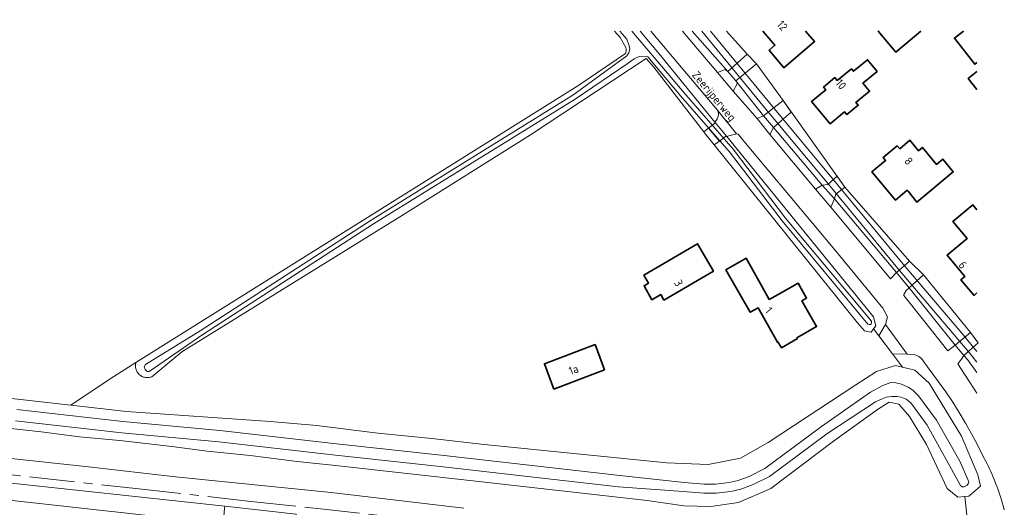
# Model space of a CAD drawing. Header units: metres. Extents: x 244832 to 245816, y 594581 to 595225.
# Tile 34 of 34: x 245589 to 245807, y 595117 to 595225. Entities that reach past the tile are written whole.
import ezdxf
from ezdxf.enums import TextEntityAlignment as Align

# ---------------------------------------------------------------- set-up
doc = ezdxf.new("R2010")
doc.units = ezdxf.units.M
doc.linetypes.add('AM-AS', pattern=[16, 10, -2, 2, -2])
for name, color, linetype, lineweight in [('B-XX-AM-AS_SPOOR-G', 10, 'AM-AS', 18), ('B-XX-GR-BOUWLAND-GV', 80, 'Continuous', 13), ('B-XX-GR-GROENVOORZIENING-GV', 80, 'Continuous', 18), ('B-XX-KW-KUNSTWERK_DEK-GV', 170, 'Continuous', 18), ('B-XX-KW-KUNSTWERK_PERRON-GV', 170, 'Continuous', 18), ('B-XX-OG-BEBOUWING-GV', 7, 'Continuous', 35), ('B-XX-OG-BEBOUWING-T18', 10, 'Continuous', 18), ('B-XX-OG-TERREIN_ERF-GV', 7, 'Continuous', 18), ('B-XX-OG-TOPOGRAFIE-T18', 10, 'Continuous', 18), ('B-XX-OG-WATER-GV', 130, 'Continuous', 18), ('B-XX-OG-WATER_SLOOT-GV', 120, 'Continuous', 18), ('B-XX-VH-VERHARDING_HALFVERHARDING-GV', 252, 'Continuous', 18), ('B-XX-VH-VERHARDING_OPEN-GV', 252, 'Continuous', 18), ('B-XX-VH-VERHARDING_TEGEL-GV', 252, 'Continuous', 18)]:
    doc.layers.add(name, color=color, linetype=linetype, lineweight=lineweight)
doc.styles.add('NLCS-ISO-M-T18', font='NLCS-ISO.ttf', dxfattribs={"height": 1.8})

msp = doc.modelspace()

# ---------------------------------------------------------------- linework, layer by layer
at = {"layer": 'B-XX-AM-AS_SPOOR-G', "color": 252}
msp.add_lwpolyline([(245421.24, 595137.44), (245451.61, 595137.6), (245462.74, 595137.34), (245474.43, 595136.68), (245503.21, 595133.76), (245527.53, 595131.02), (245614.73, 595121.51), (245640.22, 595118.63), (245654.32, 595117.16), (245681.41, 595114.11), (245694.55, 595112.43), (245706.94, 595110.81), (245722.63, 595108.36), (245734.42, 595106.34), (245746.57, 595104.02), (245756.76, 595101.94), (245770.47, 595098.93)], dxfattribs=at)
at = {"layer": 'B-XX-GR-BOUWLAND-GV', "color": 252}
msp.add_lwpolyline([(245570.52, 595222.81), (245540.33, 595203.46), (245492.66, 595173.44), (245473.24, 595161.78), (245472.5, 595161.48), (245471.5, 595161.48), (245470.62, 595161.95), (245470.14, 595162.33), (245469.96, 595162.62), (245461.58, 595156.12), (245478.95, 595154.47), (245485.17, 595153.78), (245515.65, 595149.49), (245600.3, 595139.97), (245608.98, 595145.79), (245614.73, 595149.39), (245712.68, 595210.68), (245723.23, 595217.82), (245723.42, 595218.34), (245723.42, 595218.8), (245723.28, 595219.17), (245722.04, 595221.36), (245720.82, 595222.81)], dxfattribs=at)
at = {"layer": 'B-XX-GR-GROENVOORZIENING-GV', "color": 252}
for points in [[(245726.46, 595222.81), (245731.1, 595217.3), (245743.06, 595202.64), (245743.33, 595202.99), (245743.54, 595203.37), (245743.71, 595203.77), (245743.83, 595204.19), (245743.89, 595204.63), (245743.6, 595205.28), (245728.86, 595222.81)], [(245735.87, 595222.81), (245743.62, 595213.64), (245745.36, 595214.32), (245745.93, 595213.85), (245738.03, 595222.81)], [(245807.2, 595116.77), (245807.02, 595117.43), (245806.83, 595118.1), (245806.62, 595118.77), (245806.42, 595119.43), (245806.2, 595120.09), (245805.98, 595120.74), (245805.75, 595121.4), (245805.51, 595122.05), (245805.26, 595122.7), (245805.01, 595123.35), (245804.75, 595123.99), (245804.48, 595124.63), (245804.2, 595125.27), (245803.92, 595125.9), (245803.63, 595126.53), (245803.41, 595127), (245802.44, 595128.76), (245801.23, 595131.21), (245799.96, 595133.62), (245798.63, 595136), (245797.22, 595138.34), (245795.76, 595140.65), (245794.23, 595142.91), (245792.64, 595145.12), (245790.52, 595147.97), (245788.83, 595150.32), (245788.57, 595150.54), (245788.29, 595150.73), (245787.99, 595150.89), (245787.67, 595151.01), (245787.35, 595151.1), (245785.7, 595151.27), (245782.43, 595151.34), (245784.66, 595148.36), (245787.36, 595147.71), (245790.55, 595144.83), (245797.72, 595133.09), (245801.36, 595124.52), (245801.93, 595122.03), (245799.37, 595119.81), (245798.42, 595119.72), (245799.45, 595110.79)], [(245801.15, 595147.23), (245799.05, 595150.08), (245798.23, 595150.94), (245797.74, 595150.13), (245796.87, 595149.14), (245799.2, 595145.55), (245800.75, 595143.22), (245801.15, 595142.6)], [(245799.45, 595110.79), (245798.42, 595119.72), (245796.9, 595119.56), (245794.51, 595121.51), (245789.99, 595131.28), (245786.16, 595137.42), (245783.83, 595140.18), (245781.65, 595140.65), (245779.33, 595139.16), (245769.31, 595131.97), (245755.43, 595121.52), (245748.32, 595118.4), (245742.14, 595117.56), (245736.2, 595117.66), (245728.04, 595118.84), (245690.06, 595123.14), (245658.26, 595126.64), (245650.45, 595127.48), (245640.08, 595128.78), (245630.5, 595129.8), (245622.68, 595130.78), (245611.17, 595132.16), (245602.24, 595132.96), (245593.73, 595134.03), (245583.56, 595135.14)], [(245560.21, 595131.06), (245604.2, 595126.28), (245623.53, 595124.11), (245658, 595120.66), (245687.44, 595117.18)]]:
    msp.add_lwpolyline(points, dxfattribs=at)
for points in [[(245747.73, 595211.8), (245748.1, 595211.24), (245747.08, 595209.47), (245752.4, 595203.41), (245753.86, 595204.04)], [(245747.86, 595200.01), (245747.42, 595199.92), (245746.98, 595199.82), (245746.54, 595199.7), (245746.11, 595199.57), (245745.68, 595199.43), (245778.22, 595159.54), (245778.69, 595157.54), (245778.21, 595156.86), (245779.41, 595155.31), (245780.86, 595157.82), (245781.3, 595159.5), (245780.29, 595161.42), (245769.67, 595174.38), (245749.82, 595198), (245748.18, 595199.98)], [(245756.05, 595201.44), (245755.2, 595199.89), (245765.39, 595187.78), (245766.83, 595188.66)], [(245769.59, 595185.67), (245768.72, 595183.81), (245782, 595167.93), (245783.34, 595169.31)], [(245786.08, 595165.92), (245785.48, 595165.35), (245784.91, 595164.48), (245784.9, 595164.25), (245789.32, 595158.78), (245794.71, 595151.98), (245796.33, 595153.28)]]:
    msp.add_lwpolyline(points, close=True, dxfattribs=at)
at = {"layer": 'B-XX-KW-KUNSTWERK_DEK-GV', "color": 252}
for points in [[(245752.25, 595215.57), (245750.22, 595217.66), (245745.93, 595213.85), (245747.73, 595211.8)], [(245759.99, 595204.87), (245758.15, 595207.46), (245753.86, 595204.04), (245756.05, 595201.44)], [(245745.68, 595199.43), (245743.06, 595202.64), (245742.95, 595202.36), (245741.61, 595201.27), (245744.05, 595198.44), (245745.39, 595199.44)], [(245771.86, 595188.27), (245770.13, 595190.69), (245768.07, 595188.82), (245766.83, 595188.66), (245769.59, 595185.67), (245769.89, 595186.69)], [(245789.29, 595168.79), (245786.21, 595171.85), (245783.34, 595169.31), (245786.08, 595165.92)], [(245801.42, 595153.73), (245799.72, 595156.02), (245796.75, 595153.62), (245796.33, 595153.28), (245798.23, 595150.94)]]:
    msp.add_lwpolyline(points, close=True, dxfattribs=at)
at = {"layer": 'B-XX-KW-KUNSTWERK_PERRON-GV', "color": 252}
msp.add_lwpolyline([(245634.04, 595113.67), (245634.11, 595114.42), (245634.36, 595117.14), (245634.4, 595117.59), (245582.27, 595123.19), (245562.04, 595125.49), (245497.49, 595132.56), (245472.33, 595135.09), (245471.97, 595131.5), (245517.13, 595126.6)], close=True, dxfattribs=at)
at = {"layer": 'B-XX-OG-BEBOUWING-GV', "color": 252}
for points in [[(245753.69, 595222.81), (245756.35, 595219.65), (245755.06, 595218.56), (245758.3, 595214.69), (245765.14, 595220.46), (245763.17, 595222.81)], [(245779.31, 595222.81), (245779.25, 595222.76), (245783.13, 595218.13), (245788.73, 595222.81)], [(245798.16, 595222.81), (245796.14, 595221.25), (245800.64, 595215.46), (245801.15, 595215.85)], [(245801.15, 595213.87), (245799.2, 595212.29), (245801.15, 595209.88)], [(245801.15, 595183.2), (245800.22, 595184.31), (245795.8, 595180.61), (245798.94, 595176.87), (245794.51, 595173.15), (245798.45, 595168.46), (245797.6, 595167.75), (245800.49, 595164.28), (245801.15, 595164.82)]]:
    msp.add_lwpolyline(points, dxfattribs=at)
for points in [[(245779.02, 595213.85), (245776.89, 595216.46), (245773.74, 595213.89), (245773.3, 595214.42), (245770.17, 595211.86), (245769.67, 595212.48), (245767.14, 595210.41), (245767.64, 595209.8), (245764.49, 595207.23), (245768.64, 595202.28), (245771.8, 595204.9), (245772.3, 595204.3), (245774.83, 595206.38), (245774.32, 595207), (245777.35, 595209.47), (245775.88, 595211.28)], [(245788.18, 595196.31), (245786.25, 595198.62), (245784.01, 595196.75), (245783.49, 595197.37), (245780.36, 595194.77), (245780.88, 595194.14), (245777.87, 595191.65), (245783.07, 595185.37), (245785.7, 595187.56), (245785.91, 595187.32), (245787.85, 595184.94), (245795.87, 595191.62), (245793.55, 595194.4), (245792.19, 595193.27), (245789.05, 595197.04)], [(245742.74, 595169.6), (245739.18, 595175.69), (245727.33, 595168.74), (245728.33, 595166.98), (245727.36, 595166.42), (245729.1, 595163.3), (245731.07, 595164.43), (245731.75, 595163.24)], [(245753.52, 595166.19), (245749.96, 595172.52), (245745.5, 595169.95), (245750.88, 595160.53), (245752.63, 595161.51), (245756.94, 595153.89), (245757.03, 595153.95), (245757.79, 595152.68), (245761.34, 595154.71), (245761.23, 595154.9), (245765.59, 595157.36), (245762.3, 595163.03), (245763.39, 595163.66), (245761.52, 595166.97), (245757.1, 595164.49), (245755.11, 595163.37)], [(245718.6, 595147.76), (245716.51, 595153.37), (245705.28, 595149.14), (245707.38, 595143.53)]]:
    msp.add_lwpolyline(points, close=True, dxfattribs=at)
at = {"layer": 'B-XX-OG-TERREIN_ERF-GV', "color": 252}
for points in [[(245745.62, 595222.81), (245750.22, 595217.66), (245752.25, 595215.57), (245758.15, 595207.46), (245771.86, 595188.27), (245786.21, 595171.85), (245789.29, 595168.79), (245799.72, 595156.02), (245801.15, 595154.1)], [(245763.17, 595222.81), (245765.14, 595220.46), (245758.3, 595214.69), (245755.06, 595218.56), (245756.35, 595219.65), (245753.69, 595222.81)], [(245788.73, 595222.81), (245783.13, 595218.13), (245779.25, 595222.76), (245779.31, 595222.81)], [(245801.15, 595215.85), (245800.64, 595215.46), (245796.14, 595221.25), (245798.16, 595222.81)], [(245801.15, 595209.88), (245799.2, 595212.29), (245801.15, 595213.87)], [(245801.15, 595164.82), (245800.49, 595164.28), (245797.6, 595167.75), (245798.45, 595168.46), (245794.51, 595173.15), (245798.94, 595176.87), (245795.8, 595180.61), (245800.22, 595184.31), (245801.15, 595183.2)]]:
    msp.add_lwpolyline(points, dxfattribs=at)
for points in [[(245729.49, 595214.81), (245727.8, 595216.73), (245702.18, 595199.83), (245674.2, 595182.27), (245624.92, 595151.79), (245618.25, 595146.25), (245618.05, 595146.18), (245617.86, 595146.13), (245617.66, 595146.09), (245617.45, 595146.06), (245617.25, 595146.06), (245617.04, 595146.06), (245616.84, 595146.09), (245616.64, 595146.13), (245616.44, 595146.18), (245616.25, 595146.25), (245616.06, 595146.34), (245615.89, 595146.44), (245615.71, 595146.55), (245615.55, 595146.68), (245615.4, 595146.81), (245615.26, 595146.96), (245615.14, 595147.12), (245615.02, 595147.3), (245614.92, 595147.47), (245614.83, 595147.66), (245614.76, 595147.85), (245614.7, 595148.05), (245614.66, 595148.25), (245614.64, 595148.45), (245614.63, 595148.65), (245614.63, 595148.86), (245614.65, 595149.06), (245614.69, 595149.26), (245614.73, 595149.39), (245608.98, 595145.79), (245600.3, 595139.97), (245612.67, 595138.58), (245644.49, 595136.33), (245654.82, 595135.45), (245668.35, 595133.77), (245680.35, 595132.59), (245691.9, 595131.25), (245732.41, 595127.21), (245741.54, 595126.82), (245748.71, 595128.22), (245754.87, 595131.69), (245774.32, 595144.43), (245778.84, 595147.44), (245783.09, 595148.73), (245784.66, 595148.36), (245782.43, 595151.34), (245779.41, 595155.31), (245778.21, 595156.86), (245777.68, 595156.12), (245776.25, 595156.42), (245774.66, 595158.21), (245742.89, 595197.61), (245740.67, 595200.37), (245740.58, 595200.49)], [(245777.35, 595209.47), (245774.32, 595207), (245774.83, 595206.38), (245772.3, 595204.3), (245771.8, 595204.9), (245768.64, 595202.28), (245764.49, 595207.23), (245767.64, 595209.8), (245767.14, 595210.41), (245769.67, 595212.48), (245770.17, 595211.86), (245773.3, 595214.42), (245773.74, 595213.89), (245776.89, 595216.46), (245779.02, 595213.85), (245775.88, 595211.28)], [(245786.25, 595198.62), (245788.18, 595196.31), (245789.05, 595197.04), (245792.19, 595193.27), (245793.55, 595194.4), (245795.87, 595191.62), (245787.85, 595184.94), (245785.91, 595187.32), (245785.7, 595187.56), (245783.07, 595185.37), (245777.87, 595191.65), (245780.88, 595194.14), (245780.36, 595194.77), (245783.49, 595197.37), (245784.01, 595196.75)], [(245727.33, 595168.74), (245739.18, 595175.69), (245742.74, 595169.6), (245731.75, 595163.24), (245731.07, 595164.43), (245729.1, 595163.3), (245727.36, 595166.42), (245728.33, 595166.98)], [(245745.5, 595169.95), (245749.96, 595172.52), (245753.52, 595166.19), (245755.11, 595163.37), (245757.1, 595164.49), (245761.52, 595166.97), (245763.39, 595163.66), (245762.3, 595163.03), (245765.59, 595157.36), (245761.23, 595154.9), (245761.34, 595154.71), (245757.79, 595152.68), (245757.03, 595153.95), (245756.94, 595153.89), (245752.63, 595161.51), (245750.88, 595160.53)], [(245716.51, 595153.37), (245718.6, 595147.76), (245707.38, 595143.53), (245705.28, 595149.14)]]:
    msp.add_lwpolyline(points, close=True, dxfattribs=at)
at = {"layer": 'B-XX-OG-WATER-GV', "color": 252}
for points in [[(245722.02, 595222.81), (245723.51, 595221.03), (245724.07, 595219.52), (245724.2, 595218.76), (245723.99, 595217.96), (245723.52, 595217.28), (245711.55, 595208.57), (245666.84, 595180.93), (245628.99, 595156.45), (245616.86, 595148.96), (245616.57, 595148.45), (245616.75, 595147.83), (245617.18, 595147.44), (245617.66, 595147.38), (245629.53, 595155.61), (245667.37, 595180.08), (245712.1, 595207.74), (245723.85, 595215.68), (245725.14, 595216.63), (245726.29, 595217.14), (245728.17, 595217.12), (245735.91, 595207.94), (245746.31, 595196.04), (245757.96, 595180.77), (245776.98, 595157.93), (245777.26, 595157.8), (245777.53, 595157.84), (245777.7, 595157.97), (245777.79, 595158.21), (245777.78, 595158.36), (245777.74, 595158.57), (245758.74, 595181.4), (245747.09, 595196.68), (245736.67, 595208.6), (245726.69, 595220.33), (245724.63, 595222.81)], [(245740.14, 595222.81), (245754.73, 595205.09), (245767.84, 595189.37), (245783.62, 595170.19), (245799.39, 595151.61), (245801.15, 595149.47)], [(245801.15, 595151.84), (245798.14, 595155.45), (245784.77, 595171.16), (245768.99, 595190.33), (245755.88, 595206.05), (245742.08, 595222.81)], [(245588.02, 595136.49), (245611.61, 595133.84), (245633.08, 595131.84), (245658.26, 595128.99), (245682.79, 595126.32), (245706.77, 595123.56), (245721.67, 595121.9), (245736.05, 595120.81), (245740.57, 595120.45), (245743.35, 595120.45), (245746.6, 595120.87), (245748.82, 595121.39), (245751.57, 595122.42), (245755.19, 595124.2), (245767.89, 595133.6), (245778.67, 595140.67), (245780.3, 595141.43), (245781.03, 595141.71), (245782.26, 595141.86), (245783.41, 595141.87), (245784.36, 595141.72), (245785.44, 595141.32), (245786.52, 595140.5), (245790.07, 595135.55), (245795.1, 595126.45), (245797.5, 595122.15), (245797.86, 595121.89), (245798.32, 595121.88), (245798.94, 595122.24), (245799.25, 595122.66), (245799.33, 595122.95), (245797.32, 595127.58), (245792.19, 595136.66), (245788.21, 595142.04), (245786.93, 595143.27), (245785.9, 595143.97), (245784.44, 595144.61), (245783.16, 595144.93), (245782.05, 595144.98), (245780.31, 595144.33), (245777.57, 595142.83), (245766.72, 595135.22), (245754.14, 595125.92), (245750.78, 595124.26), (245748.24, 595123.31), (245746.24, 595122.84), (245743.22, 595122.45), (245740.65, 595122.45), (245736.24, 595122.81), (245721.95, 595124.38), (245707.05, 595126.05), (245683.07, 595128.8), (245658.53, 595131.48), (245633.34, 595134.32), (245611.86, 595136.33), (245588.3, 595138.97)]]:
    msp.add_lwpolyline(points, dxfattribs=at)
at = {"layer": 'B-XX-OG-WATER_SLOOT-GV', "color": 252}
for points in [[(245720.82, 595222.81), (245722.04, 595221.36), (245723.28, 595219.17), (245723.42, 595218.8), (245723.42, 595218.34), (245723.23, 595217.82), (245712.68, 595210.68), (245614.73, 595149.39), (245614.69, 595149.26), (245614.65, 595149.06), (245614.63, 595148.86), (245614.63, 595148.65), (245614.64, 595148.45), (245614.66, 595148.25), (245614.7, 595148.05), (245614.76, 595147.85), (245614.83, 595147.66), (245614.92, 595147.47), (245615.02, 595147.3), (245615.14, 595147.12), (245615.26, 595146.96), (245615.4, 595146.81), (245615.55, 595146.68), (245615.71, 595146.55), (245615.89, 595146.44), (245616.06, 595146.34), (245616.25, 595146.25), (245616.44, 595146.18), (245616.64, 595146.13), (245616.84, 595146.09), (245617.04, 595146.06), (245617.25, 595146.06), (245617.45, 595146.06), (245617.66, 595146.09), (245617.86, 595146.13), (245618.05, 595146.18), (245618.25, 595146.25), (245624.92, 595151.79), (245674.2, 595182.27), (245702.18, 595199.83), (245727.8, 595216.73), (245729.49, 595214.81), (245740.58, 595200.49), (245741.61, 595201.27), (245744.05, 595198.44), (245742.89, 595197.61), (245774.66, 595158.21), (245776.25, 595156.42), (245777.68, 595156.12), (245778.21, 595156.86), (245778.69, 595157.54), (245778.22, 595159.54), (245745.68, 595199.43), (245743.06, 595202.64), (245731.1, 595217.3), (245726.46, 595222.81)], [(245724.63, 595222.81), (245726.69, 595220.33), (245736.67, 595208.6), (245747.09, 595196.68), (245758.74, 595181.4), (245777.74, 595158.57), (245777.78, 595158.36), (245777.79, 595158.21), (245777.7, 595157.97), (245777.53, 595157.84), (245777.26, 595157.8), (245776.98, 595157.93), (245757.96, 595180.77), (245746.31, 595196.04), (245735.91, 595207.94), (245728.17, 595217.12), (245726.29, 595217.14), (245725.14, 595216.63), (245723.85, 595215.68), (245712.1, 595207.74), (245667.37, 595180.08), (245629.53, 595155.61), (245617.66, 595147.38), (245617.18, 595147.44), (245616.75, 595147.83), (245616.57, 595148.45), (245616.86, 595148.96), (245628.99, 595156.45), (245666.84, 595180.93), (245711.55, 595208.57), (245723.52, 595217.28), (245723.99, 595217.96), (245724.2, 595218.76), (245724.07, 595219.52), (245723.51, 595221.03), (245722.02, 595222.81)], [(245738.03, 595222.81), (245745.93, 595213.85), (245747.73, 595211.8), (245753.86, 595204.04), (245756.05, 595201.44), (245766.83, 595188.66), (245769.59, 595185.67), (245783.34, 595169.31), (245786.08, 595165.92), (245796.33, 595153.28), (245798.23, 595150.94), (245799.05, 595150.08), (245801.15, 595147.23)], [(245801.15, 595149.47), (245799.39, 595151.61), (245783.62, 595170.19), (245767.84, 595189.37), (245754.73, 595205.09), (245740.14, 595222.81)], [(245742.08, 595222.81), (245755.88, 595206.05), (245768.99, 595190.33), (245784.77, 595171.16), (245798.14, 595155.45), (245801.15, 595151.84)], [(245801.15, 595154.1), (245799.72, 595156.02), (245789.29, 595168.79), (245786.21, 595171.85), (245771.86, 595188.27), (245758.15, 595207.46), (245752.25, 595215.57), (245750.22, 595217.66), (245745.62, 595222.81)], [(245583.56, 595135.14), (245593.73, 595134.03), (245602.24, 595132.96), (245611.17, 595132.16), (245622.68, 595130.78), (245630.5, 595129.8), (245640.08, 595128.78), (245650.45, 595127.48), (245658.26, 595126.64), (245690.06, 595123.14), (245728.04, 595118.84), (245736.2, 595117.66), (245742.14, 595117.56), (245748.32, 595118.4), (245755.43, 595121.52), (245769.31, 595131.97), (245779.33, 595139.16), (245781.65, 595140.65), (245783.83, 595140.18), (245786.16, 595137.42), (245789.99, 595131.28), (245794.51, 595121.51), (245796.9, 595119.56), (245798.42, 595119.72), (245799.37, 595119.81), (245801.93, 595122.03), (245801.36, 595124.52), (245797.72, 595133.09), (245790.55, 595144.83), (245787.36, 595147.71), (245784.66, 595148.36), (245783.09, 595148.73), (245778.84, 595147.44), (245774.32, 595144.43), (245754.87, 595131.69), (245748.71, 595128.22), (245741.54, 595126.82), (245732.41, 595127.21), (245691.9, 595131.25), (245680.35, 595132.59), (245668.35, 595133.77), (245654.82, 595135.45), (245644.49, 595136.33), (245612.67, 595138.58), (245600.3, 595139.97), (245515.65, 595149.49)], [(245588.3, 595138.97), (245611.86, 595136.33), (245633.34, 595134.32), (245658.53, 595131.48), (245683.07, 595128.8), (245707.05, 595126.05), (245721.95, 595124.38), (245736.24, 595122.81), (245740.65, 595122.45), (245743.22, 595122.45), (245746.24, 595122.84), (245748.24, 595123.31), (245750.78, 595124.26), (245754.14, 595125.92), (245766.72, 595135.22), (245777.57, 595142.83), (245780.31, 595144.33), (245782.05, 595144.98), (245783.16, 595144.93), (245784.44, 595144.61), (245785.9, 595143.97), (245786.93, 595143.27), (245788.21, 595142.04), (245792.19, 595136.66), (245797.32, 595127.58), (245799.33, 595122.95), (245799.25, 595122.66), (245798.94, 595122.24), (245798.32, 595121.88), (245797.86, 595121.89), (245797.5, 595122.15), (245795.1, 595126.45), (245790.07, 595135.55), (245786.52, 595140.5), (245785.44, 595141.32), (245784.36, 595141.72), (245783.41, 595141.87), (245782.26, 595141.86), (245781.03, 595141.71), (245780.3, 595141.43), (245778.67, 595140.67), (245767.89, 595133.6), (245755.19, 595124.2), (245751.57, 595122.42), (245748.82, 595121.39), (245746.6, 595120.87), (245743.35, 595120.45), (245740.57, 595120.45), (245736.05, 595120.81), (245721.67, 595121.9), (245706.77, 595123.56), (245682.79, 595126.32), (245658.26, 595128.99), (245633.08, 595131.84), (245611.61, 595133.84), (245588.02, 595136.49)]]:
    msp.add_lwpolyline(points, dxfattribs=at)
at = {"layer": 'B-XX-VH-VERHARDING_HALFVERHARDING-GV', "color": 252}
msp.add_lwpolyline([(245780.86, 595157.82), (245779.41, 595155.31), (245782.43, 595151.34), (245785.7, 595151.27)], close=True, dxfattribs=at)
for points in [[(245687.44, 595117.18), (245658, 595120.66), (245623.53, 595124.11), (245604.2, 595126.28), (245560.21, 595131.06)], [(245576.12, 595115.6), (245596.76, 595113.11), (245611.17, 595111.58), (245621.07, 595110.56), (245622.08, 595110.44), (245632.36, 595109.21), (245649.8, 595107.45), (245649.91, 595108.68), (245650.13, 595108.66), (245650.45, 595111.69), (245650.2, 595111.72), (245650.29, 595112.52), (245649.87, 595112.56), (245641.24, 595113.47), (245641.14, 595112.89), (245634.04, 595113.67), (245517.13, 595126.6)], [(245582.27, 595123.19), (245634.4, 595117.59), (245650.27, 595115.8)]]:
    msp.add_lwpolyline(points, dxfattribs=at)
at = {"layer": 'B-XX-VH-VERHARDING_OPEN-GV', "color": 252}
for points in [[(245752.25, 595215.57), (245750.22, 595217.66), (245745.93, 595213.85), (245747.73, 595211.8)], [(245745.93, 595213.85), (245745.36, 595214.32), (245743.62, 595213.64), (245747.08, 595209.47), (245748.1, 595211.24), (245747.73, 595211.8)], [(245759.99, 595204.87), (245758.15, 595207.46), (245753.86, 595204.04), (245756.05, 595201.44)], [(245743.6, 595205.28), (245743.89, 595204.63), (245743.83, 595204.19), (245743.71, 595203.77), (245743.54, 595203.37), (245743.33, 595202.99), (245743.06, 595202.64), (245745.68, 595199.43), (245746.11, 595199.57), (245746.54, 595199.7), (245746.98, 595199.82), (245747.42, 595199.92), (245747.86, 595200.01)], [(245745.68, 595199.43), (245743.06, 595202.64), (245742.95, 595202.36), (245741.61, 595201.27), (245744.05, 595198.44), (245745.39, 595199.44)], [(245753.86, 595204.04), (245752.4, 595203.41), (245755.2, 595199.89), (245756.05, 595201.44)], [(245744.05, 595198.44), (245741.61, 595201.27), (245740.58, 595200.49), (245740.67, 595200.37), (245742.89, 595197.61)], [(245771.86, 595188.27), (245770.13, 595190.69), (245768.07, 595188.82), (245766.83, 595188.66), (245769.59, 595185.67), (245769.89, 595186.69)], [(245766.83, 595188.66), (245765.39, 595187.78), (245768.72, 595183.81), (245769.59, 595185.67)], [(245789.29, 595168.79), (245786.21, 595171.85), (245783.34, 595169.31), (245786.08, 595165.92)], [(245801.42, 595153.73), (245799.72, 595156.02), (245796.75, 595153.62), (245796.33, 595153.28), (245798.23, 595150.94)]]:
    msp.add_lwpolyline(points, close=True, dxfattribs=at)
at = {"layer": 'B-XX-VH-VERHARDING_TEGEL-GV', "color": 252}
msp.add_lwpolyline([(245649.87, 595112.56), (245650.24, 595115.58), (245650.27, 595115.8), (245634.4, 595117.59), (245634.36, 595117.14), (245634.11, 595114.42), (245634.04, 595113.67), (245641.14, 595112.89), (245641.24, 595113.47)], close=True, dxfattribs=at)

# ---------------------------------------------------------------- texts
at = {"layer": 'B-XX-OG-BEBOUWING-T18', "color": 252, "style": 'NLCS-ISO-M-T18'}
for s, rotation, p in [('12', 310.3, (245758, 595224)), ('10', 309.7, (245771, 595211)), ('8', 309.7, (245786, 595194)), ('6', 309.7, (245798, 595171)), ('3', 299.2, (245735, 595167)), ('1', 309.4, (245755, 595161)), ('1a', 20.7, (245711.72, 595147.82))]:
    msp.add_text(s, height=1.8, rotation=rotation, dxfattribs=at).set_placement(p, align=Align.MIDDLE_CENTER)
at = {"layer": 'B-XX-OG-TOPOGRAFIE-T18', "color": 252, "style": 'NLCS-ISO-M-T18'}
msp.add_text('Zeerijperweg', height=1.8, rotation=309.9, dxfattribs=at).set_placement((245742.89, 595208.41), align=Align.MIDDLE_CENTER)

doc.saveas('drawing.dxf')
